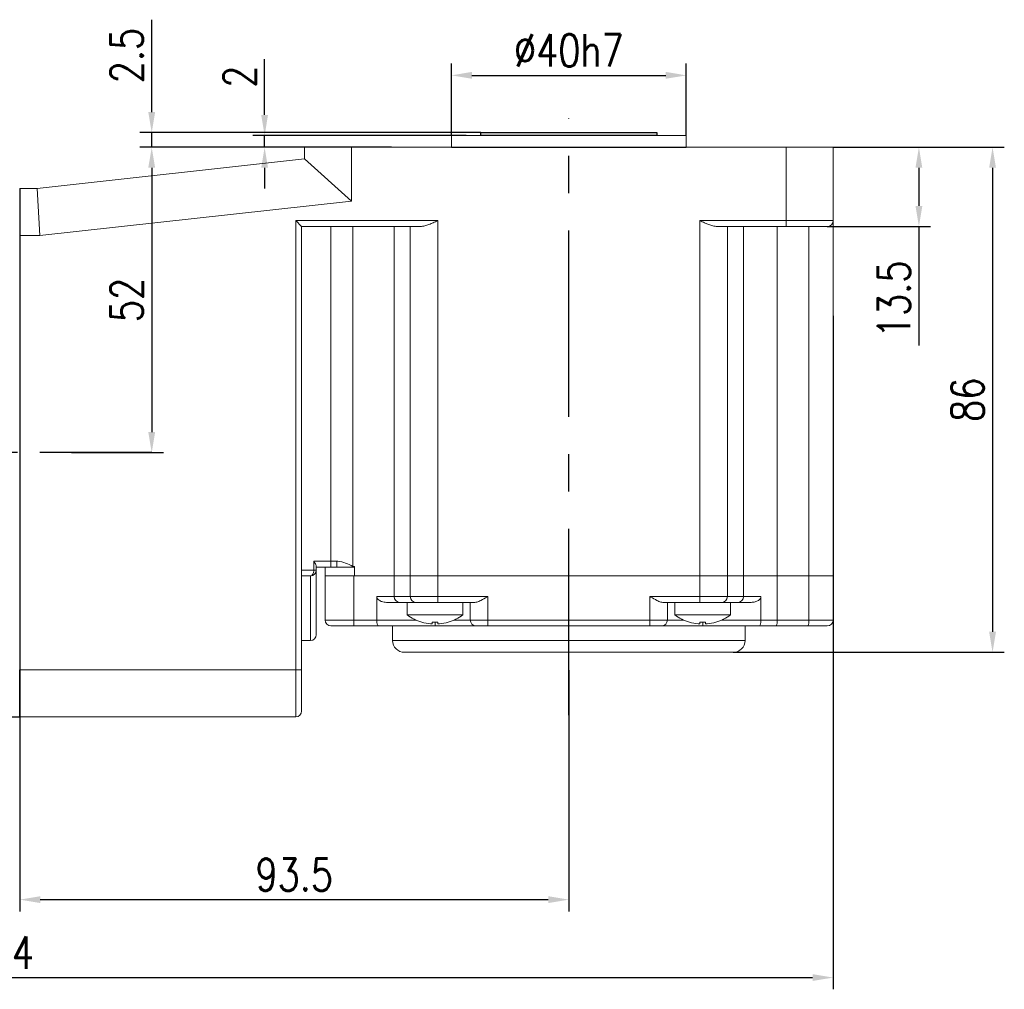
# Model space of a CAD drawing. Header units: inches. Extents: x 837 to 6223, y -2862 to 3098.
# Tile 108 of 139: x 4640 to 4808, y 1546 to 1711. Entities that reach past the tile are written whole.
import ezdxf

# ---------------------------------------------------------------- set-up
doc = ezdxf.new("R2010")
doc.units = ezdxf.units.IN
doc.header["$LTSCALE"] = 10
doc.header["$MEASUREMENT"] = 0
doc.linetypes.add('CENTER', pattern=[10.16, 6.35, -1.27, 1.27, -1.27])
for name, color, linetype in [('1轮廓实线层', 7, 'Continuous'), ('3中心线层', 1, 'CENTER'), ('7标注层', 4, 'Continuous')]:
    doc.layers.add(name, color=color, linetype=linetype)
doc.styles.add('TH_GBDIM', font='romans.shx', dxfattribs={"width": 0.8, "bigfont": 'gbcbig.shx'})
doc.dimstyles.new('TH_GBDIM', dxfattribs={"dimtxt": 3.5, "dimasz": 2.5, "dimexe": 2, "dimexo": 0, "dimgap": 1, "dimtad": 1, "dimdec": 4, "dimdsep": 46, "dimtxsty": 'TH_GBDIM', "dimcen": 0.09, "dimclrd": 4, "dimclre": 4, "dimclrt": 3, "dimadec": 0, "dimazin": 0, "dimtfac": 1, "dimtdec": 4, "dimtmove": 0, "dimatfit": 3, "dimfxl": 1, "dimtzin": 0, "dimarcsym": 0})

# ---------------------------------------------------------------- blocks, each defined once
blk = doc.blocks.new('*D26')
at = {"layer": '7标注层', "color": 4, "lineweight": -2, "transparency": 16777216}
for p, q in [((4733.97, 1600.24), (4733.97, 1559.18)), ((4640.47, 1592.29), (4640.47, 1559.18)), ((4643.97, 1561.18), (4730.47, 1561.18))]:
    blk.add_line(p, q, dxfattribs=at)
at = {"layer": '7标注层', "color": 4, "transparency": 16777216}
for points in [[(4643.97, 1561.76), (4643.97, 1560.6), (4640.47, 1561.18)], [(4730.47, 1561.76), (4730.47, 1560.6), (4733.97, 1561.18)]]:
    blk.add_solid(points, dxfattribs=at)
at = {"layer": 'Defpoints', "color": 0, "transparency": 16777216}
for p in [(4733.97, 1600.24), (4640.47, 1592.29), (4733.97, 1561.18)]:
    blk.add_point(p, dxfattribs=at)
at = {"layer": '7标注层', "color": 3, "transparency": 16777216, "insert": (4687.22, 1565.43), "char_height": 5.5, "attachment_point": 5, "style": 'TH_GBDIM'}
blk.add_mtext('93.5', dxfattribs=at)
blk = doc.blocks.new('*D30')
at = {"layer": '7标注层', "color": 4, "lineweight": -2, "transparency": 16777216}
for p, q in [((4778.97, 1689.29), (4808.11, 1689.29)), ((4806.11, 1685.79), (4806.11, 1606.79)), ((4761.97, 1603.29), (4808.11, 1603.29))]:
    blk.add_line(p, q, dxfattribs=at)
at = {"layer": '7标注层', "color": 4, "transparency": 16777216}
for points in [[(4805.53, 1685.79), (4806.69, 1685.79), (4806.11, 1689.29)], [(4805.53, 1606.79), (4806.69, 1606.79), (4806.11, 1603.29)]]:
    blk.add_solid(points, dxfattribs=at)
at = {"layer": 'Defpoints', "color": 0, "transparency": 16777216}
for p in [(4778.97, 1689.29), (4761.97, 1603.29), (4806.11, 1603.29)]:
    blk.add_point(p, dxfattribs=at)
at = {"layer": '7标注层', "color": 3, "transparency": 16777216, "insert": (4801.86, 1646.29), "char_height": 5.5, "attachment_point": 5, "rotation": 90, "style": 'TH_GBDIM'}
blk.add_mtext('86', dxfattribs=at)
blk = doc.blocks.new('*D31')
at = {"layer": '7标注层', "color": 4, "lineweight": -2, "transparency": 16777216}
for p, q in [((4780.11, 1689.29), (4795.57, 1689.29)), ((4793.57, 1685.79), (4793.57, 1679.29)), ((4777.97, 1675.79), (4795.57, 1675.79)), ((4793.57, 1675.79), (4793.57, 1655.51))]:
    blk.add_line(p, q, dxfattribs=at)
at = {"layer": '7标注层', "color": 4, "transparency": 16777216}
for points in [[(4792.99, 1685.79), (4794.15, 1685.79), (4793.57, 1689.29)], [(4792.99, 1679.29), (4794.15, 1679.29), (4793.57, 1675.79)]]:
    blk.add_solid(points, dxfattribs=at)
at = {"layer": 'Defpoints', "color": 0, "transparency": 16777216}
for p in [(4780.11, 1689.29), (4793.57, 1689.29), (4777.97, 1675.79)]:
    blk.add_point(p, dxfattribs=at)
at = {"layer": '7标注层', "color": 3, "transparency": 16777216, "insert": (4789.32, 1663.4), "char_height": 5.5, "attachment_point": 5, "rotation": 90, "style": 'TH_GBDIM'}
blk.add_mtext('13.5', dxfattribs=at)
blk = doc.blocks.new('*D27')
at = {"layer": '7标注层', "color": 4, "lineweight": -2, "transparency": 16777216}
for p, q in [((4688.97, 1689.29), (4660.95, 1689.29)), ((4662.95, 1685.79), (4662.95, 1640.79)), ((4649.3, 1637.29), (4664.95, 1637.29))]:
    blk.add_line(p, q, dxfattribs=at)
at = {"layer": '7标注层', "color": 4, "transparency": 16777216}
for points in [[(4662.36, 1685.79), (4663.53, 1685.79), (4662.95, 1689.29)], [(4662.36, 1640.79), (4663.53, 1640.79), (4662.95, 1637.29)]]:
    blk.add_solid(points, dxfattribs=at)
at = {"layer": 'Defpoints', "color": 0, "transparency": 16777216}
for p in [(4688.97, 1689.29), (4649.3, 1637.29), (4662.95, 1637.29)]:
    blk.add_point(p, dxfattribs=at)
at = {"layer": '7标注层', "color": 3, "transparency": 16777216, "insert": (4658.7, 1663.29), "char_height": 5.5, "attachment_point": 5, "rotation": 90, "style": 'TH_GBDIM'}
blk.add_mtext('52', dxfattribs=at)
blk = doc.blocks.new('*D24')
at = {"layer": '7标注层', "color": 4, "lineweight": -2, "transparency": 16777216}
for p, q in [((4682.17, 1694.79), (4682.17, 1704.27)), ((4716.48, 1691.29), (4680.17, 1691.29)), ((4682.17, 1689.29), (4682.17, 1691.29)), ((4703.78, 1689.29), (4680.17, 1689.29)), ((4682.17, 1685.79), (4682.17, 1682.29))]:
    blk.add_line(p, q, dxfattribs=at)
at = {"layer": '7标注层', "color": 4, "transparency": 16777216}
for points in [[(4681.59, 1694.79), (4682.75, 1694.79), (4682.17, 1691.29)], [(4681.59, 1685.79), (4682.75, 1685.79), (4682.17, 1689.29)]]:
    blk.add_solid(points, dxfattribs=at)
at = {"layer": 'Defpoints', "color": 0, "transparency": 16777216}
for p in [(4716.48, 1691.29), (4682.17, 1689.29), (4703.78, 1689.29)]:
    blk.add_point(p, dxfattribs=at)
at = {"layer": '7标注层', "color": 3, "transparency": 16777216, "insert": (4677.92, 1701.31), "char_height": 5.5, "attachment_point": 5, "rotation": 90, "style": 'TH_GBDIM'}
blk.add_mtext('2', dxfattribs=at)
blk = doc.blocks.new('*D25')
at = {"layer": '7标注层', "color": 4, "lineweight": -2, "transparency": 16777216}
for p, q in [((4713.97, 1691.29), (4713.97, 1703.53)), ((4753.97, 1691.29), (4753.97, 1703.53)), ((4717.47, 1701.53), (4750.47, 1701.53))]:
    blk.add_line(p, q, dxfattribs=at)
at = {"layer": '7标注层', "color": 4, "transparency": 16777216}
for points in [[(4717.47, 1702.12), (4717.47, 1700.95), (4713.97, 1701.53)], [(4750.47, 1702.12), (4750.47, 1700.95), (4753.97, 1701.53)]]:
    blk.add_solid(points, dxfattribs=at)
at = {"layer": 'Defpoints', "color": 0, "transparency": 16777216}
for p in [(4753.97, 1701.53), (4713.97, 1691.29), (4753.97, 1691.29)]:
    blk.add_point(p, dxfattribs=at)
at = {"layer": '7标注层', "color": 3, "transparency": 16777216, "insert": (4733.97, 1705.78), "char_height": 5.5, "attachment_point": 5, "style": 'TH_GBDIM'}
blk.add_mtext('%%C40h7', dxfattribs=at)
blk = doc.blocks.new('*D32')
at = {"layer": '7标注层', "color": 4, "lineweight": -2, "transparency": 16777216}
for p, q in [((4494.97, 1660.58), (4494.97, 1545.91)), ((4778.97, 1660.58), (4778.97, 1545.91)), ((4498.47, 1547.91), (4775.47, 1547.91))]:
    blk.add_line(p, q, dxfattribs=at)
at = {"layer": '7标注层', "color": 4, "transparency": 16777216}
for points in [[(4498.47, 1548.49), (4498.47, 1547.33), (4494.97, 1547.91)], [(4775.47, 1548.49), (4775.47, 1547.33), (4778.97, 1547.91)]]:
    blk.add_solid(points, dxfattribs=at)
at = {"layer": 'Defpoints', "color": 0, "transparency": 16777216}
for p in [(4494.97, 1660.58), (4778.97, 1660.58), (4778.97, 1547.91)]:
    blk.add_point(p, dxfattribs=at)
at = {"layer": '7标注层', "color": 3, "transparency": 16777216, "insert": (4637.26, 1552.16), "char_height": 5.5, "attachment_point": 5, "style": 'TH_GBDIM'}
blk.add_mtext('284', dxfattribs=at)
blk = doc.blocks.new('*D409')
at = {"layer": '7标注层', "color": 4, "lineweight": -2, "transparency": 16777216}
for p, q in [((4662.95, 1695.29), (4662.95, 1711.01)), ((4718.97, 1691.79), (4660.95, 1691.79)), ((4662.95, 1689.29), (4662.95, 1691.79)), ((4688.97, 1689.29), (4660.95, 1689.29)), ((4662.95, 1685.79), (4662.95, 1682.29))]:
    blk.add_line(p, q, dxfattribs=at)
at = {"layer": '7标注层', "color": 4, "transparency": 16777216}
for points in [[(4662.36, 1695.29), (4663.53, 1695.29), (4662.95, 1691.79)], [(4662.36, 1685.79), (4663.53, 1685.79), (4662.95, 1689.29)]]:
    blk.add_solid(points, dxfattribs=at)
at = {"layer": 'Defpoints', "color": 0, "transparency": 16777216}
for p in [(4718.97, 1691.79), (4662.95, 1689.29), (4688.97, 1689.29)]:
    blk.add_point(p, dxfattribs=at)
at = {"layer": '7标注层', "color": 3, "transparency": 16777216, "insert": (4658.7, 1704.9), "char_height": 5.5, "attachment_point": 5, "rotation": 90, "style": 'TH_GBDIM'}
blk.add_mtext('2.5', dxfattribs=at)

msp = doc.modelspace()

# ---------------------------------------------------------------- linework, layer by layer
at = {"color": 7, "linetype": 'Continuous', "lineweight": 15}
for p, q in [((4713.96831, 1691.29204), (4753.9683, 1691.29204)), ((4688.96831, 1687.29204), (4688.96831, 1689.29204)), ((4688.96831, 1689.29204), (4696.96831, 1689.29204)), ((4696.96831, 1689.29204), (4696.96831, 1680.123)), ((4696.96831, 1689.29204), (4770.96831, 1689.29204)), ((4770.96831, 1676.79204), (4770.96831, 1689.29204)), ((4770.96831, 1689.29204), (4778.96831, 1689.29204)), ((4778.96831, 1689.29204), (4778.96831, 1676.79204)), ((4643.46831, 1682.29204), (4688.96831, 1687.29204)), ((4688.96831, 1687.29204), (4696.96831, 1680.123)), ((4640.46831, 1682.29204), (4643.46831, 1682.29204)), ((4643.46831, 1682.29204), (4643.90655, 1674.29204)), ((4696.96831, 1680.123), (4643.90655, 1674.29204)), ((4687.46831, 1676.79204), (4711.67676, 1676.79204)), ((4687.46831, 1600.29204), (4687.46831, 1676.79204)), ((4688.46831, 1675.79204), (4687.46831, 1676.79204)), ((4711.67676, 1676.79204), (4711.67676, 1616.29204)), ((4756.25985, 1676.79204), (4770.96831, 1676.79204)), ((4756.25985, 1616.29204), (4756.25985, 1676.79204)), ((4770.96831, 1676.79204), (4770.96831, 1675.79204)), ((4770.96831, 1676.79204), (4778.96831, 1676.79204)), ((4778.96831, 1676.79204), (4778.96831, 1616.29204)), ((4708.67676, 1675.79204), (4688.46831, 1675.79204)), ((4688.46831, 1675.79204), (4688.46831, 1600.29204)), ((4693.46831, 1675.79204), (4693.46831, 1618.79204)), ((4697.19875, 1675.79204), (4697.19875, 1617.92644)), ((4704.24645, 1675.79204), (4704.24645, 1616.29204)), ((4706.9783, 1616.29204), (4706.9783, 1675.79204)), ((4770.96831, 1675.79204), (4759.25985, 1675.79204)), ((4760.95831, 1675.79204), (4760.95831, 1616.29204)), ((4763.69016, 1675.79204), (4763.69016, 1616.29204)), ((4769.4355, 1675.79204), (4769.4355, 1616.29204)), ((4777.96831, 1675.79204), (4770.96831, 1675.79204)), ((4774.83655, 1616.29204), (4774.83655, 1675.79204)), ((4643.90655, 1674.29204), (4640.46831, 1674.29204)), ((4690.55164, 1618.79204), (4693.46831, 1618.79204)), ((4690.55164, 1617.29204), (4690.55164, 1618.79204)), ((4690.96831, 1617.93957), (4690.96831, 1617.29204)), ((4693.46831, 1617.79204), (4690.96831, 1617.79204)), ((4692.46831, 1617.79204), (4692.46831, 1616.29204)), ((4693.46831, 1618.79204), (4693.46831, 1617.79204)), ((4693.46831, 1618.79204), (4694.46831, 1618.79204)), ((4694.46831, 1617.79204), (4693.46831, 1617.79204)), ((4694.46831, 1618.79204), (4694.46831, 1617.79204)), ((4694.46831, 1617.79204), (4697.13213, 1617.79204)), ((4697.19875, 1617.92644), (4697.13213, 1617.79204)), ((4697.13213, 1617.79204), (4697.46831, 1617.79204)), ((4697.46831, 1617.89822), (4697.46831, 1616.29204)), ((4688.46831, 1617.29204), (4690.55164, 1617.29204)), ((4689.96831, 1616.29204), (4688.46831, 1616.29204)), ((4689.96831, 1605.29204), (4689.96831, 1616.29204)), ((4690.55164, 1617.29204), (4690.96831, 1617.29204)), ((4690.96831, 1617.29204), (4690.96831, 1606.29204)), ((4692.46831, 1608.79204), (4692.46831, 1616.29204)), ((4692.46831, 1616.29204), (4697.36048, 1616.29204)), ((4697.36048, 1616.29204), (4697.36048, 1608.79204)), ((4697.36048, 1616.29204), (4704.24645, 1616.29204)), ((4704.24645, 1616.29204), (4697.46831, 1616.29204)), ((4704.24645, 1616.29204), (4704.24645, 1612.79204)), ((4706.9783, 1616.29204), (4704.24645, 1616.29204)), ((4706.9783, 1616.29204), (4704.24645, 1616.29204)), ((4706.9783, 1612.79204), (4706.9783, 1616.29204)), ((4706.9783, 1616.29204), (4711.67676, 1616.29204)), ((4706.9783, 1616.29204), (4711.67676, 1616.29204)), ((4711.67676, 1616.29204), (4711.67676, 1612.79204)), ((4756.25985, 1616.29204), (4711.67676, 1616.29204)), ((4711.67676, 1616.29204), (4756.25985, 1616.29204)), ((4756.25985, 1612.79204), (4756.25985, 1616.29204)), ((4756.25985, 1616.29204), (4760.95831, 1616.29204)), ((4756.25985, 1616.29204), (4760.95831, 1616.29204)), ((4760.95831, 1616.29204), (4760.95831, 1612.79204)), ((4763.69016, 1616.29204), (4760.95831, 1616.29204)), ((4763.69016, 1616.29204), (4760.95831, 1616.29204)), ((4763.69016, 1616.29204), (4763.69016, 1612.79204)), ((4763.69016, 1616.29204), (4769.4355, 1616.29204)), ((4769.4355, 1616.29204), (4763.69016, 1616.29204)), ((4769.4355, 1616.29204), (4769.4355, 1608.79204)), ((4774.83655, 1616.29204), (4769.4355, 1616.29204)), ((4774.83655, 1616.29204), (4769.4355, 1616.29204)), ((4774.83655, 1608.79204), (4774.83655, 1616.29204)), ((4774.83655, 1616.29204), (4778.96831, 1616.29204)), ((4774.83655, 1616.29204), (4778.96831, 1616.29204)), ((4778.96831, 1616.29204), (4778.96831, 1608.79204)), ((4701.26275, 1612.79204), (4704.24645, 1612.79204)), ((4701.26275, 1608.79204), (4701.26275, 1612.79204)), ((4704.24645, 1612.79204), (4706.9783, 1612.79204)), ((4706.9783, 1612.79204), (4711.67676, 1612.79204)), ((4711.67676, 1611.79204), (4711.67676, 1612.79204)), ((4711.67676, 1612.79204), (4720.18178, 1612.79204)), ((4720.18178, 1612.79204), (4720.18178, 1608.79204)), ((4747.75483, 1608.79204), (4747.75483, 1612.79204)), ((4747.75483, 1612.79204), (4756.25985, 1612.79204)), ((4756.25985, 1611.79204), (4756.25985, 1612.79204)), ((4756.25985, 1612.79204), (4760.95831, 1612.79204)), ((4760.95831, 1612.79204), (4763.69016, 1612.79204)), ((4763.69016, 1612.79204), (4766.67386, 1612.79204)), ((4766.67386, 1612.79204), (4766.67386, 1608.79204)), ((4705.18614, 1611.79204), (4702.90104, 1611.79204)), ((4706.63962, 1611.79204), (4705.18614, 1611.79204)), ((4706.63962, 1611.79204), (4706.80899, 1611.79204)), ((4707.91799, 1611.79204), (4706.80899, 1611.79204)), ((4711.67676, 1611.79204), (4707.91799, 1611.79204)), ((4717.94571, 1611.79204), (4711.67676, 1611.79204)), ((4717.18178, 1608.79204), (4717.18178, 1611.79204)), ((4756.25985, 1611.79204), (4749.9909, 1611.79204)), ((4750.75483, 1611.79204), (4750.75483, 1608.79204)), ((4760.01862, 1611.79204), (4756.25985, 1611.79204)), ((4761.12762, 1611.79204), (4760.01862, 1611.79204)), ((4761.12762, 1611.79204), (4761.29699, 1611.79204)), ((4762.75047, 1611.79204), (4761.29699, 1611.79204)), ((4765.03557, 1611.79204), (4762.75047, 1611.79204)), ((4706.43178, 1609.65484), (4715.93178, 1609.65484)), ((4752.00483, 1609.65484), (4761.50483, 1609.65484)), ((4692.46831, 1608.79204), (4697.36048, 1608.79204)), ((4697.38205, 1607.79204), (4693.46831, 1607.79204)), ((4697.36048, 1608.79204), (4701.26275, 1608.79204)), ((4701.54721, 1607.79204), (4697.38205, 1607.79204)), ((4701.26275, 1608.79204), (4707.90916, 1608.79204)), ((4711.18178, 1607.79204), (4701.54721, 1607.79204)), ((4708.92018, 1608.41837), (4708.92791, 1608.43175)), ((4710.69178, 1608.14624), (4710.69178, 1608.43175)), ((4711.18178, 1608.41837), (4711.18178, 1607.79204)), ((4718.18178, 1607.79204), (4711.18178, 1607.79204)), ((4711.67178, 1608.43175), (4711.67178, 1608.14624)), ((4713.43564, 1608.43175), (4713.44337, 1608.41837)), ((4714.45439, 1608.79204), (4717.18178, 1608.79204)), ((4717.18178, 1608.79204), (4720.18178, 1608.79204)), ((4720.18178, 1607.79204), (4718.18178, 1607.79204)), ((4720.18178, 1608.79204), (4720.18178, 1607.79204)), ((4720.18178, 1608.79204), (4747.75483, 1608.79204)), ((4747.75483, 1607.79204), (4720.18178, 1607.79204)), ((4747.75483, 1608.79204), (4750.75483, 1608.79204)), ((4747.75483, 1608.79204), (4747.75483, 1607.79204)), ((4749.75483, 1607.79204), (4747.75483, 1607.79204)), ((4756.75483, 1607.79204), (4749.75483, 1607.79204)), ((4750.75483, 1608.79204), (4753.48222, 1608.79204)), ((4754.49324, 1608.41837), (4754.50097, 1608.43175)), ((4756.26483, 1608.14624), (4756.26483, 1608.43175)), ((4756.75483, 1608.41837), (4756.75483, 1607.79204)), ((4766.3894, 1607.79204), (4756.75483, 1607.79204)), ((4757.24483, 1608.43175), (4757.24483, 1608.14624)), ((4759.0087, 1608.43175), (4759.01643, 1608.41837)), ((4760.02745, 1608.79204), (4766.67386, 1608.79204)), ((4769.26185, 1607.79204), (4766.3894, 1607.79204)), ((4766.67386, 1608.79204), (4769.4355, 1608.79204)), ((4774.6629, 1607.79204), (4769.26185, 1607.79204)), ((4769.4355, 1608.79204), (4774.83655, 1608.79204)), ((4777.96831, 1607.79204), (4774.6629, 1607.79204)), ((4774.83655, 1608.79204), (4778.96831, 1608.79204)), ((4688.46831, 1605.29204), (4689.96831, 1605.29204)), ((4703.96831, 1605.29204), (4763.96831, 1605.29204)), ((4761.96831, 1603.29204), (4705.96831, 1603.29204)), ((4640.46831, 1600.29204), (4687.46831, 1600.29204)), ((4687.46831, 1592.29204), (4687.46831, 1600.29204)), ((4688.46831, 1600.29204), (4687.46831, 1600.29204)), ((4688.46831, 1600.29204), (4688.46831, 1593.29204)), ((4687.46831, 1592.29204), (4640.46831, 1592.29204))]:
    msp.add_line(p, q, dxfattribs=at)
for p, q in [((4640.46831, 1592.29204), (4640.46831, 1600.29204)), ((4640.46831, 1592.29204), (4640.46831, 1600.29204)), ((4632.46831, 1592.29204), (4640.46831, 1592.29204)), ((4632.46831, 1592.29204), (4640.46831, 1592.29204))]:
    msp.add_line(p, q)
at = {"color": 7, "linetype": 'Continuous', "lineweight": 15, "flags": 128}
msp.add_lwpolyline([(4690.55164, 1617.29204), (4690.54043, 1617.09695), (4690.50724, 1616.90936), (4690.45333, 1616.73647), (4690.38078, 1616.58493), (4690.29239, 1616.46057), (4690.19154, 1616.36816), (4690.08211, 1616.31126), (4689.96831, 1616.29204)], dxfattribs=at)
at = {"color": 7, "linetype": 'Continuous', "lineweight": 15}
for centre, radius, start, end in [((4777.96831, 1676.79204), 1, 270, 0), ((4689.96831, 1617.29204), 1, 270, 0), ((4705.21726, 1612.7628), 0.97125, 178.2745646, 268.1637932), ((4707.94911, 1612.7628), 0.97125, 178.2745646, 268.1637932), ((4759.9875, 1612.7628), 0.97125, 271.8362068, 1.7254354), ((4762.71935, 1612.7628), 0.97125, 271.8362068, 1.7254354), ((4711.18178, 1616.09204), 8, 233.5764264, 253.5786384), ((4711.18178, 1616.09204), 8, 286.4213616, 306.4235736), ((4756.75483, 1616.09204), 8, 233.5764264, 253.5786384), ((4756.75483, 1616.09204), 8, 286.4213616, 306.4235736), ((4693.46831, 1608.79204), 1, 180, 270), ((4708.96994, 1608.54216), 11.61215, 178.7669472, 183.7037463), ((4711.18178, 1616.09204), 7.98498, 253.6046715, 264.3221101), ((4711.18178, 1617.39517), 8.9768, 266.8709455, 273.1290545), ((4711.18178, 1616.09204), 7.98498, 275.6778899, 286.3953285), ((4718.18178, 1608.79204), 1, 180, 270), ((4749.75483, 1608.79204), 1, 270, 0), ((4756.75483, 1616.09204), 7.98498, 253.6046715, 264.3221101), ((4756.75483, 1617.39517), 8.9768, 266.8709455, 273.1290545), ((4756.75483, 1616.09204), 7.98498, 275.6778899, 286.3953285), ((4767.86557, 1608.54958), 1.58854, 331.5183868, 8.7794609), ((4773.26662, 1608.54958), 1.58854, 331.5183868, 8.7794609), ((4777.96831, 1608.79204), 1, 270, 0), ((4689.96831, 1606.29204), 1, 270, 0), ((4705.96831, 1605.29204), 2, 180, 270), ((4761.96831, 1605.29204), 2, 270, 0), ((4687.46831, 1593.29204), 1, 270, 0)]:
    msp.add_arc(centre, radius, start, end, dxfattribs=at)
for points in [[(4713.96831, 1691.29204), (4713.96831, 1689.29204)], [(4753.9683, 1689.29204), (4753.9683, 1691.29204)], [(4706.43178, 1611.79204), (4706.43178, 1609.65484)], [(4715.93178, 1609.65484), (4715.93178, 1611.79204)], [(4752.00483, 1611.79204), (4752.00483, 1609.65484)], [(4761.50483, 1609.65484), (4761.50483, 1611.79204)], [(4703.96831, 1607.79204), (4703.96831, 1605.29204)], [(4763.96831, 1605.29204), (4763.96831, 1607.79204)]]:
    msp.add_open_spline(points, degree=1, dxfattribs=at)
for points, knots in [([(4711.67676, 1676.79204), (4711.67246, 1676.79012), (4711.5317, 1676.72717), (4711.2536, 1676.60284), (4710.86544, 1676.43295), (4710.49948, 1676.27934), (4710.15495, 1676.14338), (4709.8101, 1676.01934), (4709.44564, 1675.90773), (4709.06217, 1675.81507), (4708.80613, 1675.79977), (4708.67676, 1675.79204)], [0, 0, 0, 0, 0.0041700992, 0.1364004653, 0.2693949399, 0.3811264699, 0.4934125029, 0.6076881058, 0.7228179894, 0.8599489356, 1, 1, 1, 1]), ([(4759.25985, 1675.79204), (4758.9992, 1675.82255), (4758.31263, 1675.9029), (4757.28443, 1676.33864), (4756.54196, 1676.66587), (4756.26415, 1676.79012), (4756.25985, 1676.79204)], [0, 0, 0, 0, 0.277157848, 0.730058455, 0.995818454, 1, 1, 1, 1]), ([(4690.55164, 1618.79204), (4690.55279, 1618.79048), (4690.60171, 1618.72444), (4690.74557, 1618.51563), (4690.92265, 1618.20271), (4690.9548, 1618.01741), (4690.96831, 1617.93957)], [0, 0, 0, 0, 0.004957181, 0.210261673, 0.668255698, 1, 1, 1, 1]), ([(4694.46831, 1618.79204), (4694.52992, 1618.7907), (4695.03346, 1618.77975), (4695.97827, 1618.51736), (4696.7871, 1618.12575), (4697.19875, 1617.92644)], [0, 0, 0, 0, 0.064072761, 0.523657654, 1, 1, 1, 1]), ([(4697.19875, 1617.92644), (4697.21752, 1617.91619), (4697.26019, 1617.89291), (4697.31471, 1617.87154), (4697.37926, 1617.86566), (4697.42357, 1617.87819), (4697.45793, 1617.89331), (4697.4664, 1617.89732), (4697.46831, 1617.89822)], [0, 0, 0, 0, 0.224847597, 0.511034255, 0.60474783, 0.90162901, 0.977878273, 1, 1, 1, 1]), ([(4702.90104, 1611.79204), (4702.63991, 1611.81722), (4702.1968, 1611.85994), (4701.69745, 1612.11288), (4701.42488, 1612.35953), (4701.28694, 1612.57866), (4701.27036, 1612.72492), (4701.26275, 1612.79204)], [0, 0, 0, 0, 0.375456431, 0.637101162, 0.789766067, 0.903517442, 1, 1, 1, 1]), ([(4720.18178, 1612.79204), (4720.17862, 1612.79022), (4720.12142, 1612.75719), (4719.71995, 1612.52531), (4719.07993, 1612.16496), (4718.38048, 1611.84382), (4718.06467, 1611.80621), (4717.94571, 1611.79204)], [0, 0, 0, 0, 0.004008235, 0.072495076, 0.508977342, 0.815042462, 1, 1, 1, 1]), ([(4749.9909, 1611.79204), (4749.87194, 1611.80621), (4749.55613, 1611.84382), (4748.85668, 1612.16496), (4748.21666, 1612.52531), (4747.81519, 1612.75719), (4747.758, 1612.79022), (4747.75483, 1612.79204)], [0, 0, 0, 0, 0.184957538, 0.491022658, 0.927504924, 0.995991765, 1, 1, 1, 1]), ([(4766.67386, 1612.79204), (4766.66666, 1612.7268), (4766.65052, 1612.58048), (4766.50242, 1612.34361), (4766.18348, 1612.07166), (4765.67079, 1611.84389), (4765.24816, 1611.80939), (4765.03557, 1611.79204)], [0, 0, 0, 0, 0.093757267, 0.210304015, 0.391081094, 0.693703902, 1, 1, 1, 1]), ([(4701.54721, 1607.79204), (4701.54643, 1607.79205), (4701.52275, 1607.79229), (4701.46809, 1607.81882), (4701.38877, 1607.94535), (4701.31942, 1608.17317), (4701.27199, 1608.46474), (4701.26583, 1608.68292), (4701.26275, 1608.79204)], [0, 0, 0, 0, 0.005543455, 0.167838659, 0.383691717, 0.591587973, 0.79572705, 1, 1, 1, 1]), ([(4710.39178, 1608.14624), (4710.4253, 1608.14323), (4710.49237, 1608.13722), (4710.58205, 1608.1334), (4710.64976, 1608.13417), (4710.68639, 1608.13891), (4710.69021, 1608.14411), (4710.69178, 1608.14624)], [0, 0, 0, 0, 0.213878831, 0.427809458, 0.640593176, 0.852880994, 1, 1, 1, 1]), ([(4711.67178, 1608.14624), (4711.67505, 1608.14323), (4711.68159, 1608.13722), (4711.73285, 1608.1334), (4711.80826, 1608.13417), (4711.89263, 1608.13891), (4711.94879, 1608.14411), (4711.97178, 1608.14624)], [0, 0, 0, 0, 0.213878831, 0.427809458, 0.640593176, 0.852880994, 1, 1, 1, 1]), ([(4755.96483, 1608.14624), (4755.99836, 1608.14323), (4756.06542, 1608.13722), (4756.1551, 1608.1334), (4756.22282, 1608.13417), (4756.25945, 1608.13891), (4756.26327, 1608.14411), (4756.26483, 1608.14624)], [0, 0, 0, 0, 0.213878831, 0.427809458, 0.640593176, 0.852880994, 1, 1, 1, 1]), ([(4757.24483, 1608.14624), (4757.2481, 1608.14323), (4757.25465, 1608.13722), (4757.30591, 1608.1334), (4757.38132, 1608.13417), (4757.46569, 1608.13891), (4757.52185, 1608.14411), (4757.54483, 1608.14624)], [0, 0, 0, 0, 0.213878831, 0.427809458, 0.640593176, 0.852880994, 1, 1, 1, 1]), ([(4766.67386, 1608.79204), (4766.67078, 1608.68292), (4766.66462, 1608.46474), (4766.61719, 1608.17317), (4766.54784, 1607.94535), (4766.46852, 1607.81882), (4766.41386, 1607.79229), (4766.39018, 1607.79205), (4766.3894, 1607.79204)], [0, 0, 0, 0, 0.2042729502, 0.4084120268, 0.6163082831, 0.8321613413, 0.9944565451, 1, 1, 1, 1])]:
    msp.add_open_spline(points, degree=3, knots=knots, dxfattribs=at)
at = {"layer": '1轮廓实线层'}
for p, q in [((4718.96831, 1691.29204), (4718.96831, 1691.79204)), ((4718.96831, 1691.79204), (4748.96831, 1691.79204)), ((4748.96831, 1691.79204), (4748.96831, 1691.29204)), ((4748.96831, 1691.29204), (4718.96831, 1691.29204)), ((4713.96831, 1689.29204), (4753.9683, 1689.29204)), ((4640.46831, 1682.29204), (4640.46831, 1592.29204))]:
    msp.add_line(p, q, dxfattribs=at)
at = {"layer": '1轮廓实线层', "color": 0}
msp.add_line((4640.46831, 1682.29204), (4640.46831, 1592.29204), dxfattribs=at)
msp.add_line((4640.46831, 1682.29204), (4640.46831, 1592.29204), dxfattribs=at)
at = {"layer": '3中心线层', "ltscale": 0.5}
msp.add_line((4733.96831, 1592.57328), (4733.96831, 1694.23205), dxfattribs=at)
at = {"layer": '3中心线层', "ltscale": 0.3}
msp.add_line((4662.94647, 1637.29204), (4584.6935, 1637.29204), dxfattribs=at)

# ---------------------------------------------------------------- dimensions: what is measured, and where the dimension line sits
at = {"layer": '7标注层'}
for base, p1, p2, picture, middle in [((4662.94647, 1689.29204), (4718.96831, 1691.79204), (4688.96831, 1689.29204), '*D409', (4662.94647, 1704.90157)), ((4682.17071, 1689.29204), (4716.48147, 1691.29204), (4703.77746, 1689.29204), '*D24', (4682.17071, 1701.3051)), ((4806.11004, 1603.29204), (4778.96831, 1689.29204), (4761.96831, 1603.29204), '*D30', (4806.11004, 1646.29204)), ((4793.56942, 1689.29204), (4777.96831, 1675.79204), (4780.11305, 1689.29204), '*D31', (4793.56942, 1663.40156))]:
    dim = msp.add_linear_dim(base=base, p1=p1, p2=p2, angle=90, dimstyle='TH_GBDIM', override={"dimtxt": 5.5, "dimasz": 3.5, "dimgap": 1.5, "dimdec": 1, "dimadec": 1}, dxfattribs=at)
    dim.commit()
    dim.dimension.update_dxf_attribs({"geometry": picture, "text_midpoint": middle, "dimtype": 160})
dim = msp.add_linear_dim(base=(4753.9683, 1701.53356), p1=(4713.96831, 1691.29204), p2=(4753.9683, 1691.29204), text='%%C<>h7', dimstyle='TH_GBDIM', override={"dimtxt": 5.5, "dimasz": 3.5, "dimgap": 1.5, "dimdec": 1, "dimadec": 1}, dxfattribs=at)
dim.commit()
dim.dimension.update_dxf_attribs({"geometry": '*D25', "text_midpoint": (4733.96831, 1701.53356), "dimtype": 160})
dim = msp.add_linear_dim(base=(4662.94647, 1637.29204), p1=(4688.96831, 1689.29204), p2=(4649.29597, 1637.29204), angle=90, dimstyle='TH_GBDIM', override={"dimtxt": 5.5, "dimasz": 3.5, "dimgap": 1.5, "dimdec": 1, "dimadec": 1}, dxfattribs=at)
dim.commit()
dim.dimension.update_dxf_attribs({"geometry": '*D27', "text_midpoint": (4658.69647, 1663.29204)})
for base, p1, p2, override, picture, middle in [((4778.96831, 1547.91011), (4494.96831, 1660.57859), (4778.96831, 1660.57859), {"dimtxt": 5.5, "dimasz": 3.5, "dimgap": 1.5, "dimtad": 1, "dimjust": 0, "dimdec": 1, "dimlfac": 1, "dimse1": 0, "dimse2": 0, "dimsd1": 0, "dimsd2": 0, "dimadec": 1}, '*D32', (4637.26156, 1547.91011)), ((4733.96831, 1561.18141), (4640.46831, 1592.29204), (4733.96831, 1600.2432), {"dimtxt": 5.5, "dimasz": 3.5, "dimgap": 1.5, "dimdec": 1, "dimadec": 1}, '*D26', (4687.21831, 1561.18141))]:
    dim = msp.add_linear_dim(base=base, p1=p1, p2=p2, dimstyle='TH_GBDIM', override=override, dxfattribs=at)
    dim.commit()
    dim.dimension.update_dxf_attribs({"geometry": picture, "text_midpoint": middle, "dimtype": 160})

doc.saveas('drawing.dxf')
